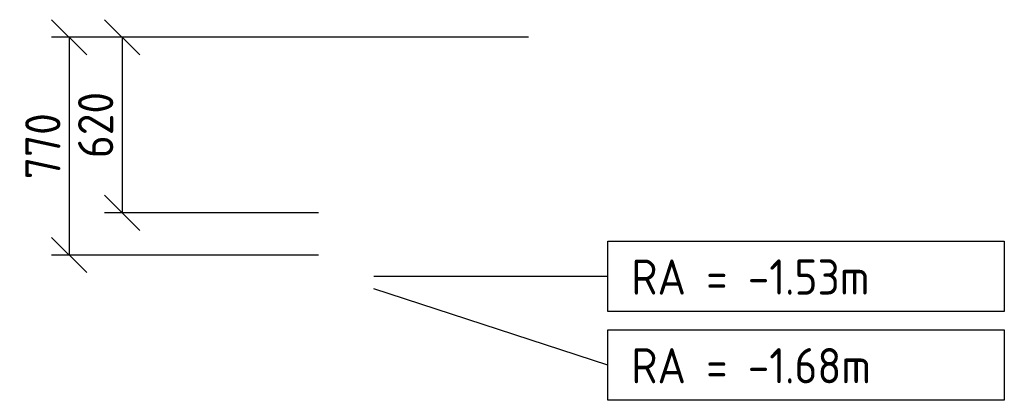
# Model space of a CAD drawing. Header units: millimetres. Extents: x -15718 to 33466, y -30964 to 22563.
# Tile 2 of 8: x -1836 to 1657, y -1287 to 62. Entities that reach past the tile are written whole.
import ezdxf

# ---------------------------------------------------------------- set-up
doc = ezdxf.new("R2010")
doc.units = ezdxf.units.MM
doc.header["$LTSCALE"] = 250
doc.header["$MEASUREMENT"] = 0
doc.layers.get('0').update_dxf_attribs({"color": 2, "lineweight": 100})
doc.layers.add('K-DIM-025T', color=240, linetype='Continuous', lineweight=25)
doc.styles.add('Isocp', font='isocp.shx')
doc.dimstyles.new('ISO-25', dxfattribs={"dimscale": 50, "dimtxt": 2.5, "dimasz": 2.5, "dimexe": 1.25, "dimexo": 0.625, "dimtad": 1, "dimdec": 0, "dimrnd": 10, "dimtxsty": 'Isocp', "dimblk": 'OBLIQUE', "dimcen": 2.5, "dimclrd": 256, "dimclre": 256, "dimclrt": 256, "dimadec": 0, "dimazin": 0, "dimtfac": 1, "dimtdec": 0, "dimtmove": 0, "dimatfit": 3, "dimfxl": 0, "dimlwd": -1, "dimlwe": -1, "dimarcsym": 0})

# ---------------------------------------------------------------- blocks, each defined once
blk = doc.blocks.new('_Oblique')
at = {"color": 0, "linetype": 'ByBlock', "lineweight": -2}
blk.add_line((-0.5, -0.5), (0.5, 0.5), dxfattribs=at)
blk = doc.blocks.new('*D28')
at = {"layer": 'Defpoints', "color": 0}
for p in [(0, 0, -3300), (-1473.2, -622), (-745, -622, -650)]:
    blk.add_point(p, dxfattribs=at)
at = {"layer": 'K-DIM-025T'}
for p, q in [((-31.2, 0), (-1535.7, 0)), ((-1473.2, 0), (-1473.2, -622)), ((-776.3, -622), (-1535.7, -622))]:
    blk.add_line(p, q, dxfattribs=at)
at = {"layer": 'K-DIM-025T', "xscale": 125, "yscale": 125, "zscale": 125}
for p, rotation in [((-1473.2, 0), 90), ((-1473.2, -622), 270)]:
    blk.add_blockref('_Oblique', p, dxfattribs=dict(at, rotation=rotation))
at = {"layer": 'K-DIM-025T', "insert": (-1566.9, -311), "char_height": 125, "attachment_point": 5, "rotation": 90, "style": 'Isocp'}
blk.add_mtext('620', dxfattribs=at)
blk = doc.blocks.new('*D29')
at = {"layer": 'Defpoints', "color": 0}
for p in [(0, 0, -3300), (-1660.7, -772), (-745, -772, -500)]:
    blk.add_point(p, dxfattribs=at)
at = {"layer": 'K-DIM-025T'}
for p, q in [((-31.2, 0), (-1723.2, 0)), ((-1660.7, 0), (-1660.7, -772)), ((-776.3, -772), (-1723.2, -772))]:
    blk.add_line(p, q, dxfattribs=at)
at = {"layer": 'K-DIM-025T', "xscale": 125, "yscale": 125, "zscale": 125}
for p, rotation in [((-1660.7, 0), 90), ((-1660.7, -772), 270)]:
    blk.add_blockref('_Oblique', p, dxfattribs=dict(at, rotation=rotation))
at = {"layer": 'K-DIM-025T', "insert": (-1754.4, -386), "char_height": 125, "attachment_point": 5, "rotation": 90, "style": 'Isocp'}
blk.add_mtext('770', dxfattribs=at)

msp = doc.modelspace()

# ---------------------------------------------------------------- linework, layer by layer
at = {"layer": 'K-DIM-025T'}
for p, q in [((250, -848, -1535), (-580, -848, -1535)), ((250, -1162.5, -1685), (-580, -892, -1685))]:
    msp.add_line(p, q, dxfattribs=at)
for points, elevation in [([(250, -972.7), (250, -723.3), (1656.7, -723.3), (1656.7, -972.7)], -1535), ([(250, -1287.2), (250, -1037.8), (1656.7, -1037.8), (1656.7, -1287.2)], -1685)]:
    msp.add_lwpolyline(points, close=True, dxfattribs=dict(at, elevation=elevation))

# ---------------------------------------------------------------- texts
at = {"layer": 'K-DIM-025T', "style": 'Isocp'}
for s, p in [('RA = -1.53m ', (333.6, -912.5, -1535)), ('RA = -1.68m ', (333.6, -1227, -1685))]:
    msp.add_text(s, height=125, dxfattribs=at).set_placement(p)

# ---------------------------------------------------------------- dimensions: what is measured, and where the dimension line sits
at = {"layer": 'K-DIM-025T'}
for base, p2, picture, middle in [((-1660.7, -772), (-745, -772, -500), '*D29', (-1754.4, -386)), ((-1473.2, -622), (-745, -622, -650), '*D28', (-1566.9, -311))]:
    dim = msp.add_linear_dim(base=base, p1=(0, 0, -3300), p2=p2, angle=90, dimstyle='ISO-25', dxfattribs=at)
    dim.commit()
    dim.dimension.update_dxf_attribs({"geometry": picture, "text_midpoint": middle})

doc.saveas('drawing.dxf')
